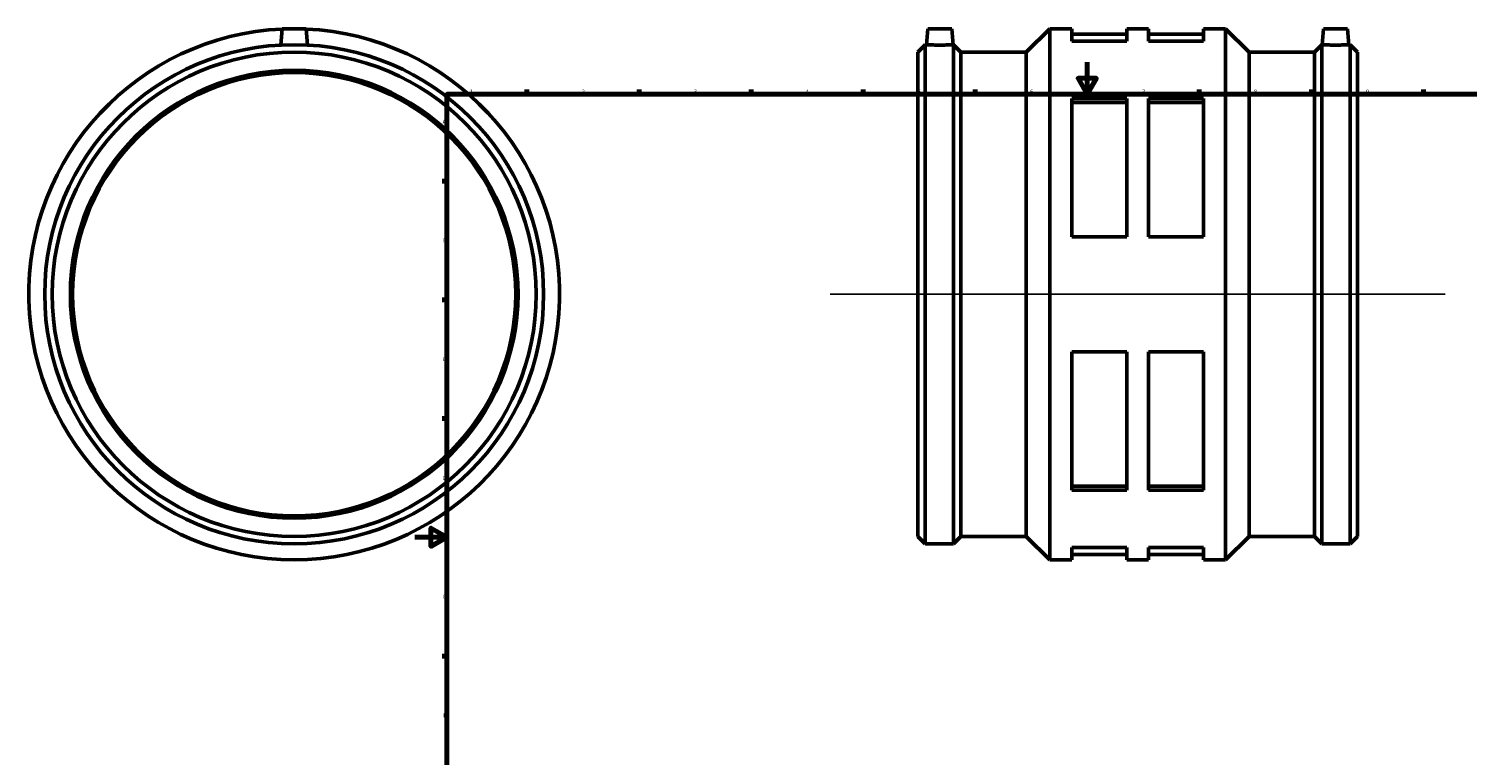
# Model space of a CAD drawing. Header units: millimetres. Extents: x -242 to 1170, y -293 to 1241.
# Tile 2 of 5: x -242 to 658, y 161 to 615. Entities that reach past the tile are written whole.
import ezdxf

# ---------------------------------------------------------------- set-up
doc = ezdxf.new("R2010")
doc.units = ezdxf.units.MM
for name, color, linetype, lineweight in [('Border (ISO)', 7, 'Continuous', 70), ('Sketch Geometry (ISO)', 7, 'Continuous', 25), ('Visible (ISO)', 7, 'Continuous', 50)]:
    doc.layers.add(name, color=color, linetype=linetype, lineweight=lineweight)
doc.styles.add('Note Text (ISO)', font='tahoma.ttf')

# ---------------------------------------------------------------- blocks, each defined once
blk = doc.blocks.new('Borders Default Border')
at = {"layer": 'Border (ISO)'}
for p, q in [((70.08, 574), (70.08, 576.9)), ((140.17, 574), (140.17, 576.9)), ((210.25, 574), (210.25, 576.9)), ((280.33, 574), (280.33, 576.9)), ((350.42, 574), (350.42, 576.9)), ((490.58, 574), (490.58, 576.9)), ((560.67, 574), (560.67, 576.9)), ((630.75, 574), (630.75, 576.9)), ((700.83, 574), (700.83, 576.9)), ((770.92, 574), (770.92, 576.9)), ((20, 519.75), (17.1, 519.75)), ((821, 519.75), (823.9, 519.75)), ((20, 445.5), (17.1, 445.5)), ((821, 445.5), (823.9, 445.5)), ((20, 371.25), (17.1, 371.25)), ((821, 371.25), (823.9, 371.25)), ((20, 222.75), (17.1, 222.75)), ((821, 222.75), (823.9, 222.75)), ((20, 148.5), (17.1, 148.5)), ((821, 148.5), (823.9, 148.5)), ((20, 74.25), (17.1, 74.25)), ((821, 74.25), (823.9, 74.25)), ((70.08, 20), (70.08, 17.1)), ((140.17, 20), (140.17, 17.1)), ((210.25, 20), (210.25, 17.1)), ((280.33, 20), (280.33, 17.1)), ((350.42, 20), (350.42, 17.1)), ((490.58, 20), (490.58, 17.1)), ((560.67, 20), (560.67, 17.1)), ((630.75, 20), (630.75, 17.1)), ((700.83, 20), (700.83, 17.1)), ((770.92, 20), (770.92, 17.1))]:
    blk.add_line(p, q, dxfattribs=at)
at = {"layer": 'Border (ISO)', "flags": 128}
for points in [[(420.5, 594), (420.5, 574), (414.73, 584), (426.27, 584), (420.5, 574)], [(20, 20), (20, 574), (821, 574), (821, 20), (20, 20)], [(0, 297), (20, 297), (10, 302.77), (10, 291.23), (20, 297)], [(841, 297), (821, 297), (831, 302.77), (831, 291.23), (821, 297)], [(420.5, 0), (420.5, 20), (414.73, 10), (426.27, 10), (420.5, 20)]]:
    blk.add_lwpolyline(points, dxfattribs=at)
at = {"layer": 'Border (ISO)', "color": 232, "true_color": 0xca0064, "char_height": 2.5, "attachment_point": 7, "style": 'Note Text (ISO)'}
for s, insert in [('1', (34.48, 574.4)), ('2', (104.37, 574.4)), ('3', (174.43, 574.35)), ('4', (244.42, 574.4)), ('5', (314.64, 574.35)), ('6', (384.66, 574.35)), ('7', (454.77, 574.4)), ('8', (524.81, 574.34)), ('9', (594.88, 574.35)), ('10', (664.29, 574.35)), ('11', (734.37, 574.4)), ('12', (804.46, 574.4)), ('A', (17.29, 555.62)), ('A', (821.59, 555.62)), ('B', (17.59, 481.37)), ('B', (821.89, 481.37)), ('C', (17.43, 407.08)), ('C', (821.73, 407.08)), ('D', (17.43, 332.88)), ('D', (821.73, 332.88)), ('E', (17.64, 258.63)), ('E', (821.94, 258.63)), ('F', (17.7, 184.38)), ('F', (822, 184.38)), ('G', (17.31, 110.08)), ('G', (821.61, 110.08)), ('H', (17.44, 35.88)), ('H', (821.74, 35.88)), ('1', (34.48, 17.1)), ('2', (104.37, 17.1)), ('3', (174.43, 17.05)), ('4', (244.42, 17.1)), ('5', (314.64, 17.05)), ('6', (384.66, 17.05)), ('7', (454.77, 17.1)), ('8', (524.81, 17.04)), ('9', (594.88, 17.05)), ('10', (664.29, 17.05)), ('11', (734.37, 17.1)), ('12', (804.46, 17.1))]:
    blk.add_mtext(s, dxfattribs=dict(at, insert=insert))

msp = doc.modelspace()

# ---------------------------------------------------------------- linework, layer by layer
at = {"layer": 'Sketch Geometry (ISO)'}
msp.add_line((259.631, 448.927), (644.431, 448.927), dxfattribs=at)
at = {"layer": 'Visible (ISO)'}
for p, q in [((-83.041, 614.927), (-83.933, 604.742)), ((-68.041, 614.927), (-83.041, 614.927)), ((-68.041, 614.927), (-67.15, 604.742)), ((320.781, 614.927), (319.91, 604.967)), ((320.781, 614.927), (335.781, 614.927)), ((335.781, 614.927), (336.653, 604.967)), ((382.39, 600.286), (397.031, 614.927)), ((397.031, 282.927), (397.031, 614.927)), ((397.031, 614.927), (410.781, 614.927)), ((410.781, 614.927), (410.781, 607.244)), ((445.156, 607.244), (445.156, 614.927)), ((445.156, 614.927), (458.906, 614.927)), ((458.906, 614.927), (458.906, 607.244)), ((493.281, 607.244), (493.281, 614.927)), ((493.281, 614.927), (507.031, 614.927)), ((507.031, 282.927), (507.031, 614.927)), ((521.672, 600.286), (507.031, 614.927)), ((568.281, 614.927), (567.41, 604.967)), ((583.281, 614.927), (568.281, 614.927)), ((583.281, 614.927), (584.153, 604.967)), ((314.531, 600.286), (319.212, 604.967)), ((319.212, 292.887), (319.212, 604.967)), ((319.212, 604.967), (319.91, 604.967)), ((336.653, 604.967), (336.85, 604.967)), ((336.85, 292.887), (336.85, 604.967)), ((341.531, 600.286), (336.85, 604.967)), ((410.781, 611.607), (445.156, 611.607)), ((445.156, 607.244), (410.781, 607.244)), ((458.906, 611.607), (493.281, 611.607)), ((493.281, 607.244), (458.906, 607.244)), ((562.531, 600.286), (567.212, 604.967)), ((567.212, 292.887), (567.212, 604.967)), ((567.212, 604.967), (567.41, 604.967)), ((584.153, 604.967), (584.85, 604.967)), ((584.85, 292.887), (584.85, 604.967)), ((589.531, 600.286), (584.85, 604.967)), ((314.531, 297.569), (314.531, 600.286)), ((341.531, 297.569), (341.531, 600.286)), ((341.531, 600.286), (382.39, 600.286)), ((382.39, 297.569), (382.39, 600.286)), ((521.672, 297.569), (521.672, 600.286)), ((521.672, 600.286), (562.531, 600.286)), ((562.531, 297.569), (562.531, 600.286)), ((589.531, 297.569), (589.531, 600.286)), ((410.781, 571.315), (410.781, 484.856)), ((410.781, 571.315), (445.156, 571.315)), ((410.781, 568.868), (445.156, 568.868)), ((445.156, 484.856), (445.156, 571.315)), ((458.906, 571.315), (458.906, 484.856)), ((458.906, 571.315), (493.281, 571.315)), ((458.906, 568.868), (493.281, 568.868)), ((493.281, 484.856), (493.281, 571.315)), ((445.156, 484.856), (410.781, 484.856)), ((493.281, 484.856), (458.906, 484.856)), ((410.781, 412.998), (410.781, 326.539)), ((410.781, 412.998), (445.156, 412.998)), ((445.156, 326.539), (445.156, 412.998)), ((458.906, 412.998), (458.906, 326.539)), ((458.906, 412.998), (493.281, 412.998)), ((493.281, 326.539), (493.281, 412.998)), ((410.781, 328.987), (445.156, 328.987)), ((445.156, 326.539), (410.781, 326.539)), ((458.906, 328.987), (493.281, 328.987)), ((493.281, 326.539), (458.906, 326.539)), ((314.531, 297.569), (319.212, 292.887)), ((341.531, 297.569), (336.85, 292.887)), ((341.531, 297.569), (382.39, 297.569)), ((382.39, 297.569), (397.031, 282.927)), ((521.672, 297.569), (507.031, 282.927)), ((521.672, 297.569), (562.531, 297.569)), ((562.531, 297.569), (567.212, 292.887)), ((589.531, 297.569), (584.85, 292.887)), ((319.212, 292.887), (336.85, 292.887)), ((410.781, 290.61), (410.781, 282.927)), ((410.781, 290.61), (445.156, 290.61)), ((445.156, 282.927), (445.156, 290.61)), ((458.906, 290.61), (458.906, 282.927)), ((458.906, 290.61), (493.281, 290.61)), ((493.281, 282.927), (493.281, 290.61)), ((567.212, 292.887), (584.85, 292.887)), ((397.031, 282.927), (410.781, 282.927)), ((410.781, 286.247), (445.156, 286.247)), ((445.156, 282.927), (458.906, 282.927)), ((458.906, 286.247), (493.281, 286.247)), ((493.281, 282.927), (507.031, 282.927))]:
    msp.add_line(p, q, dxfattribs=at)
for radius in [156.04, 151.359, 140, 138.6]:
    msp.add_circle((-75.541, 448.927), radius, dxfattribs=at)
msp.add_arc((-75.541, 448.927), 166, 92.594691, 87.405309, dxfattribs=at)
for points, knots in [([(336.653, 604.967), (336.653, 604.967), (336.443, 604.956), (335.59, 604.913), (334.947, 604.883), (333.462, 604.826), (332.521, 604.796), (330.457, 604.753), (329.334, 604.742), (327.228, 604.742), (326.106, 604.753), (324.042, 604.796), (323.1, 604.826), (321.615, 604.883), (320.972, 604.913), (320.119, 604.956), (319.91, 604.967), (319.91, 604.967)], [1.2631062, 1.2631062, 1.2631062, 1.2631062, 1.5787977, 1.5787977, 1.8944892, 1.8944892, 2.2103508, 2.2103508, 2.5262123, 2.5262123, 2.8420738, 2.8420738, 3.1579354, 3.1579354, 3.4736269, 3.4736269, 3.7893185, 3.7893185, 3.7893185, 3.7893185]), ([(575.781, 604.742), (574.728, 604.742), (573.606, 604.753), (571.542, 604.796), (570.6, 604.826), (569.115, 604.883), (568.472, 604.913), (567.619, 604.956), (567.41, 604.967), (567.41, 604.967)], [0, 0, 0, 0, 0.3158615, 0.3158615, 0.6317231, 0.6317231, 0.9474146, 0.9474146, 1.2631062, 1.2631062, 1.2631062, 1.2631062]), ([(584.153, 604.967), (584.153, 604.967), (583.943, 604.956), (583.09, 604.913), (582.447, 604.883), (580.962, 604.826), (580.021, 604.796), (577.957, 604.753), (576.834, 604.742), (575.781, 604.742)], [3.7893185, 3.7893185, 3.7893185, 3.7893185, 4.10501, 4.10501, 4.4207015, 4.4207015, 4.7365631, 4.7365631, 5.0524246, 5.0524246, 5.0524246, 5.0524246])]:
    msp.add_open_spline(points, degree=3, knots=knots, dxfattribs=at)

# ---------------------------------------------------------------- block references
msp.add_blockref('Borders Default Border', (0, 0))

doc.saveas('drawing.dxf')
